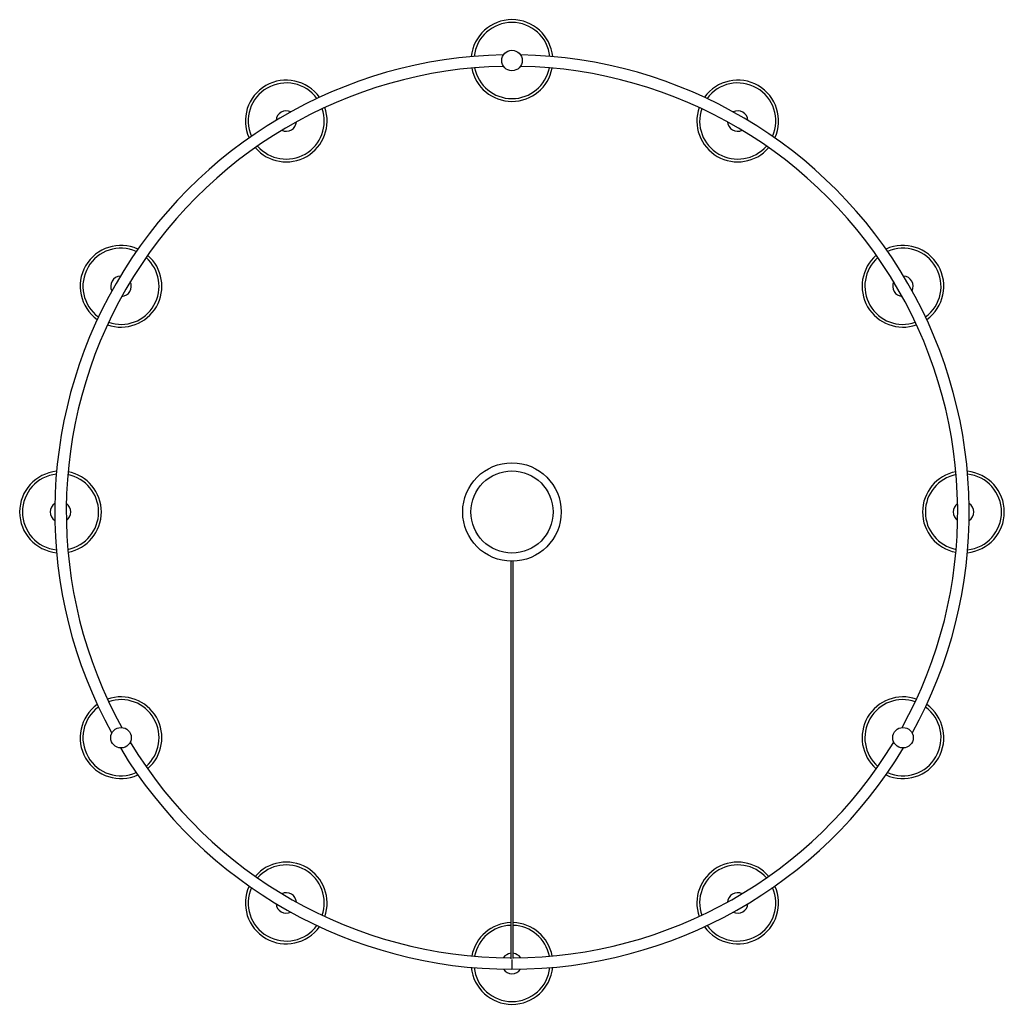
# Paper-space layout '_Superior' of a CAD drawing. Header units: millimetres. Extents: x -709 to 490, y -1725 to -525.
import ezdxf

# ---------------------------------------------------------------- set-up
doc = ezdxf.new("R2010")
doc.units = ezdxf.units.MM

psp = doc.layouts.new('_Superior')

# ---------------------------------------------------------------- linework, layer by layer
at = {"color": 8, "linetype": 'Continuous', "lineweight": 25}
psp.add_line((-109.3, -1670), (-109.3, -1682), dxfattribs=at)
at = {"color": 7, "linetype": 'Continuous', "lineweight": 25, "flags": 128}
psp.add_lwpolyline([(-573.3, -847.5), (-573.9, -845.5), (-574.3, -844.6)], dxfattribs=at)
at = {"color": 7, "linetype": 'Continuous', "lineweight": 25}
for centre, radius in [((-109.3, -575), 12.5), ((-109.3, -1125), 60), ((-109.3, -1125), 50), ((-585.6, -1400), 12.5), ((367, -1400), 12.5)]:
    psp.add_circle(centre, radius, dxfattribs=at)
for centre, radius, start, end in [((-109.3, -575), 49.8, 5.5295, 174.4705), ((-109.3, -575), 46.4, 6.2828, 173.7172), ((-109.3, -1125), 557, 91.0721, 208.9279), ((-109.3, -1125), 557, 331.0721, 88.9279), ((-109.3, -1125), 543, 91.0858, 208.9142), ((-109.3, -575), 49.8, 190.6628, 349.3372), ((-109.3, -575), 46.4, 191.0678, 348.9322), ((-109.3, -1125), 543, 331.0858, 88.9142), ((-384.3, -648.7), 49.8, 35.5295, 204.4705), ((165.7, -648.7), 49.8, 335.5295, 144.4705), ((-384.3, -648.7), 46.4, 36.2828, 203.7172), ((165.7, -648.7), 46.4, 336.2828, 143.7172), ((-384.3, -648.7), 49.8, 220.6628, 19.3372), ((-384.3, -648.7), 46.4, 221.0678, 18.9322), ((165.7, -648.7), 49.8, 160.6628, 319.3372), ((165.7, -648.7), 46.4, 161.0678, 318.9322), ((-384.3, -648.7), 12.5, 63.5181, 176.4819), ((165.7, -648.7), 12.5, 3.5181, 116.4819), ((-384.3, -648.7), 12.5, 244.597, 355.403), ((165.7, -648.7), 12.5, 184.597, 295.403), ((-585.6, -850), 49.8, 65.5295, 234.4705), ((-585.6, -850), 46.4, 66.2828, 233.7172), ((367, -850), 49.8, 305.5295, 114.4705), ((367, -850), 46.4, 306.2828, 113.7172), ((-585.6, -850), 49.8, 250.6628, 49.3372), ((-585.6, -850), 46.4, 251.0678, 48.9322), ((367, -850), 49.8, 130.6628, 289.3372), ((367, -850), 46.4, 131.0678, 288.9322), ((-585.6, -850), 12.5, 93.5181, 206.4819), ((367, -850), 12.5, 333.5181, 86.4819), ((-585.6, -850), 12.5, 274.597, 25.403), ((367, -850), 12.5, 154.597, 265.403), ((-659.3, -1125), 49.8, 95.5295, 264.4705), ((-659.3, -1125), 46.4, 96.2828, 263.7172), ((-659.3, -1125), 46.4, 281.0678, 78.9322), ((-659.3, -1125), 49.8, 280.6628, 79.3372), ((440.7, -1125), 49.8, 100.6628, 259.3372), ((440.7, -1125), 46.4, 101.0678, 258.9322), ((440.7, -1125), 49.8, 275.5295, 84.4705), ((440.7, -1125), 46.4, 276.2828, 83.7172), ((-659.3, -1125), 12.5, 123.5181, 236.4819), ((-659.3, -1125), 12.5, 304.597, 55.403), ((440.7, -1125), 12.5, 124.597, 235.403), ((440.7, -1125), 12.5, 303.5181, 56.4819), ((-585.6, -1400), 49.8, 310.6628, 109.3372), ((-585.6, -1400), 46.4, 311.0678, 108.9322), ((367, -1400), 49.8, 70.6628, 229.3372), ((367, -1400), 46.4, 71.0678, 228.9322), ((-585.6, -1400), 49.8, 125.5295, 294.4705), ((-585.6, -1400), 46.4, 126.2828, 293.7172), ((367, -1400), 49.8, 245.5295, 54.4705), ((367, -1400), 46.4, 246.2828, 53.7172), ((-109.3, -1125), 557, 211.0721, 328.9279), ((-109.3, -1125), 543, 211.0858, 269.8418), ((-109.3, -1125), 543, 270.1585, 328.9142), ((-384.3, -1601.3), 49.8, 340.6628, 139.3372), ((-384.3, -1601.3), 46.4, 341.0678, 138.9322), ((165.7, -1601.3), 49.8, 40.6628, 199.3372), ((165.7, -1601.3), 46.4, 41.0678, 198.9322), ((-384.3, -1601.3), 49.8, 155.5295, 324.4705), ((-384.3, -1601.3), 46.4, 156.2828, 323.7172), ((165.7, -1601.3), 49.8, 215.5295, 24.4705), ((165.7, -1601.3), 46.4, 216.2828, 23.7172), ((-384.3, -1601.3), 12.5, 4.597, 115.403), ((165.7, -1601.3), 12.5, 64.597, 175.403), ((-384.3, -1601.3), 12.5, 183.5181, 296.4819), ((165.7, -1601.3), 12.5, 243.5181, 356.4819), ((-109.3, -1675), 49.8, 91.7266, 169.3372), ((-109.3, -1675), 46.4, 91.8596, 168.9322), ((-109.3, -1675), 49.8, 10.6628, 88.2653), ((-109.3, -1675), 46.4, 11.0678, 88.1489), ((-109.3, -1675), 12.5, 96.9346, 145.403), ((-109.3, -1675), 12.5, 34.597, 83.1072), ((-109.3, -1675), 49.8, 185.5295, 354.4705), ((-109.3, -1675), 46.4, 186.2828, 353.7172), ((-109.3, -1675), 12.5, 213.5181, 326.4819)]:
    psp.add_arc(centre, radius, start, end, dxfattribs=at)
for points, knots in [([(-110.8, -1185), (-110.8, -1188.2), (-110.8, -1195), (-110.8, -1206.7), (-110.8, -1219.7), (-110.8, -1233.8), (-110.8, -1248.9), (-110.8, -1265.2), (-110.8, -1281.3), (-110.8, -1297), (-110.8, -1311.9), (-110.8, -1327.7), (-110.8, -1344.2), (-110.8, -1361.5), (-110.8, -1379.5), (-110.8, -1398.2), (-110.8, -1417.7), (-110.8, -1438.2), (-110.8, -1459.7), (-110.8, -1482.2), (-110.8, -1505.5), (-110.8, -1529.6), (-110.8, -1552.4), (-110.8, -1573.4), (-110.8, -1592.6), (-110.8, -1607.1), (-110.8, -1616.6), (-110.8, -1620.9), (-110.8, -1625.2), (-110.8, -1629.3), (-110.8, -1633.2), (-110.8, -1637.2), (-110.8, -1641.4), (-110.8, -1646.2), (-110.8, -1652), (-110.8, -1658.8), (-110.8, -1664.6), (-110.8, -1668.2), (-110.8, -1669.2)], [0, 0, 0, 0, 0.042145, 0.090311, 0.138477, 0.186642, 0.234806, 0.28297, 0.331133, 0.367913, 0.404691, 0.44147, 0.478248, 0.515025, 0.551145, 0.587265, 0.623384, 0.659503, 0.696278, 0.733052, 0.769827, 0.8066, 0.843374, 0.870341, 0.897309, 0.924276, 0.930209, 0.936137, 0.941895, 0.947398, 0.952646, 0.957875, 0.963102, 0.969537, 0.977188, 0.986066, 0.996181, 1, 1, 1, 1]), ([(-107.8, -1669.1), (-107.8, -1668.6), (-107.8, -1665.8), (-107.8, -1661.1), (-107.8, -1655.3), (-107.8, -1650.4), (-107.8, -1646.3), (-107.8, -1642.7), (-107.8, -1637.4), (-107.8, -1630), (-107.8, -1618.2), (-107.8, -1604), (-107.8, -1586.7), (-107.8, -1568.6), (-107.8, -1549.9), (-107.8, -1529.6), (-107.8, -1507.8), (-107.8, -1484.8), (-107.8, -1462.6), (-107.8, -1441.2), (-107.8, -1420.4), (-107.8, -1400.4), (-107.8, -1381.3), (-107.8, -1363), (-107.8, -1345.6), (-107.8, -1329.2), (-107.8, -1313.6), (-107.8, -1298.9), (-107.8, -1284.2), (-107.8, -1269.6), (-107.8, -1255.4), (-107.8, -1242), (-107.8, -1229.4), (-107.8, -1216.3), (-107.8, -1203.1), (-107.8, -1192.3), (-107.8, -1186.6), (-107.8, -1184.9)], [0, 0, 0, 0, 0.002194, 0.010861, 0.018423, 0.024888, 0.030264, 0.034723, 0.03912, 0.051508, 0.064184, 0.086834, 0.109484, 0.136449, 0.163413, 0.190378, 0.22649, 0.262603, 0.298717, 0.334831, 0.371602, 0.408373, 0.445145, 0.481918, 0.518691, 0.554808, 0.590925, 0.627042, 0.663161, 0.704349, 0.745537, 0.786726, 0.827915, 0.869105, 0.923044, 0.976984, 1, 1, 1, 1])]:
    psp.add_open_spline(points, degree=3, knots=knots, dxfattribs=at)

doc.saveas('drawing.dxf')
